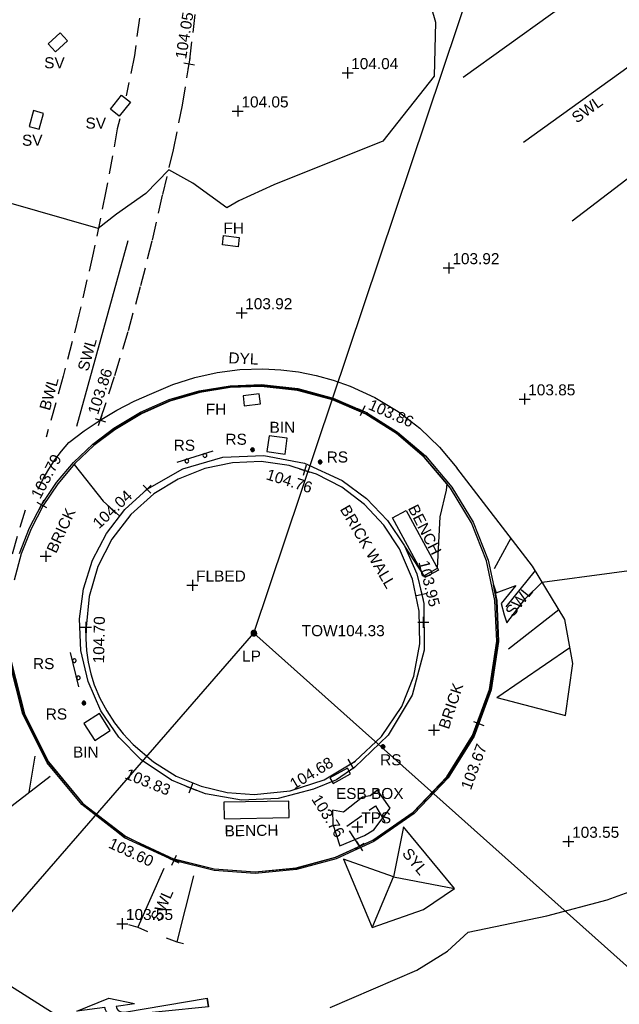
# Model space of a CAD drawing. Extents: x 635157 to 635442, y 694407 to 694910.
# Tile 51 of 104: x 635280 to 635296, y 694615 to 694642. Entities that reach past the tile are written whole.
import ezdxf

# ---------------------------------------------------------------- set-up
doc = ezdxf.new("R2010")
doc.units = 0
doc.header["$MEASUREMENT"] = 0
doc.linetypes.add('DASHED', pattern=[0.75, 0.5, -0.25])
doc.layers.get('0').update_dxf_attribs({"color": 12, "linetype": 'CONTINUOUS'})
for name, color, linetype in [('BENCH', 132, 'CONTINUOUS'), ('BENCH_TXT', 132, 'CONTINUOUS'), ('BIN', 132, 'CONTINUOUS'), ('BIN_TXT', 132, 'CONTINUOUS'), ('CHANGE_OF_SURFACE', 7, 'DASHED'), ('CHANGE_OF_SURFACE_LVL', 7, 'CONTINUOUS'), ('CONTOURS_INDEX', 4, 'CONTINUOUS'), ('CONTOURS_MINOR', 132, 'CONTINUOUS'), ('ESB_BOX', 1, 'CONTINUOUS'), ('ESB_BOX_TXT', 1, 'CONTINUOUS'), ('FIRE_HYDRANT', 5, 'CONTINUOUS'), ('FIRE_HYDRANT_TXT', 5, 'CONTINUOUS'), ('FORM_LINE', 92, 'DASHED'), ('FORM_LINE_LVL', 92, 'CONTINUOUS'), ('KERB_BOTTOM', 172, 'CONTINUOUS'), ('KERB_BOTTOM_LVL', 172, 'CONTINUOUS'), ('KERB_TOP', 2, 'CONTINUOUS'), ('LAMPPOST', 6, 'CONTINUOUS'), ('LAMPPOST_TXT', 6, 'CONTINUOUS'), ('MARKINGS_DASHED_WHITE', 9, 'DASHED'), ('MARKINGS_DASHED_WHITE_TXT', 9, 'CONTINUOUS'), ('MARKINGS_DOUBLE_YELLOW', 9, 'CONTINUOUS'), ('MARKINGS_DOUBLE_YELLOW_TXT', 9, 'CONTINUOUS'), ('MARKINGS_WHITE_LINE', 9, 'CONTINUOUS'), ('MARKINGS_WHITE_LINE_TXT', 9, 'CONTINUOUS'), ('MARKINGS_YELLOW_LINE', 9, 'CONTINUOUS'), ('MARKINGS_YELLOW_LINE_TXT', 9, 'CONTINUOUS'), ('OVERHEAD_ELECTRIC', 1, 'OH_ELEC'), ('ROAD_MARKINGS', 9, 'CONTINUOUS'), ('ROADSIGN', 132, 'CONTINUOUS'), ('ROADSIGN_TXT', 132, 'CONTINUOUS'), ('SLUICEVALVE', 5, 'CONTINUOUS'), ('SLUICEVALVE_TXT', 5, 'CONTINUOUS'), ('SPOT_HEIGHTS', 92, 'CONTINUOUS'), ('SPOT_HEIGHTS_LVL', 92, 'CONTINUOUS'), ('TEXT', 7, 'CONTINUOUS'), ('TEXT_TXT', 7, 'CONTINUOUS'), ('TOP_OF_WALL_LEVEL', 212, 'CONTINUOUS'), ('TOP_OF_WALL_LEVEL_TXT', 212, 'CONTINUOUS'), ('WALL', 12, 'CONTINUOUS'), ('WALL_LVL', 12, 'CONTINUOUS'), ('WALL_RMK', 12, 'CONTINUOUS')]:
    doc.layers.add(name, color=color, linetype=linetype)
doc.styles.add('Arial', font='arial.ttf')
doc.linetypes.add('OH_ELEC', pattern='A,4,-0.4,["OE",Arial,S=0.36,R=0,X=0,Y=-0.18],-1.2', length=5.6)

# ---------------------------------------------------------------- blocks, each defined once
blk = doc.blocks.new('AR_R')
at = {"color": 0, "linetype": 'ByBlock', "flags": 128}
for points in [[(0.198444, -0.016666), (0.196889, -0.004222), (0.192666, 0.007778), (0.185778, 0.018222), (0.176667, 0.026889), (0.165778, 0.033333), (0.154, 0.037111), (0.141333, 0.038), (-0.5, 0.016667), (-0.5, 0.083333), (-0.5, 0.016667), (-0.5, 0.083333), (0.209333, 0.059778), (0.226, 0.057556), (0.242, 0.051778), (0.256222, 0.042667), (0.268, 0.030667), (0.276889, 0.016222), (0.282444, 0.000222), (0.284444, -0.016666), (0.5, -0.016666), (0.246, -0.083333), (0.055556, -0.016666)], [(0.198444, -0.016666), (0.055556, -0.016666)]]:
    blk.add_lwpolyline(points, dxfattribs=at)
blk = doc.blocks.new('MH_CIR2')
at = {"color": 0, "linetype": 'ByBlock', "flags": 128}
for points in [[(0.5, 0), (0.475, 0.154), (0.404, 0.293), (0.293, 0.404), (0.154, 0.475), (0, 0.5), (-0.154, 0.475), (-0.293, 0.404), (-0.404, 0.293), (-0.475, 0.154), (-0.5, 0), (-0.475, -0.154), (-0.404, -0.293), (-0.293, -0.404), (-0.154, -0.475), (0, -0.5), (0.154, -0.475), (0.293, -0.404), (0.404, -0.293), (0.475, -0.154)], [(-0.499, -0.033), (0.033, 0.499)], [(-0.496, 0.06), (-0.06, 0.496)], [(-0.488, -0.111), (0.111, 0.488)], [(-0.467, -0.18), (0.18, 0.467)], [(-0.467, 0.179), (-0.179, 0.467)], [(-0.438, -0.241), (0.241, 0.438)], [(-0.403, -0.296), (0.296, 0.403)], [(-0.362, -0.345), (0.345, 0.362)], [(-0.315, -0.388), (0.388, 0.315)], [(-0.263, -0.425), (0.425, 0.263)], [(-0.204, -0.456), (0.456, 0.204)], [(-0.138, -0.48), (0.48, 0.138)], [(-0.064, -0.496), (0.496, 0.064)], [(0.5, 0), (0.475, -0.154)], [(0.022, -0.5), (0.5, -0.022)], [(0.128, -0.483), (0.483, -0.128)], [(0.305, -0.396), (0.396, -0.305)]]:
    blk.add_lwpolyline(points, dxfattribs=at)
blk = doc.blocks.new('SIGNLEFT')
at = {"color": 0, "linetype": 'ByBlock', "flags": 128}
for points in [[(-0.2, 0), (-0.2025, 0.0155), (-0.2095, 0.0295), (-0.2205, 0.0405), (-0.2345, 0.0475), (-0.25, 0.05), (-0.2655, 0.0475), (-0.2795, 0.0405), (-0.2905, 0.0295), (-0.2975, 0.0155), (-0.3, 0), (-0.2975, -0.0155), (-0.2905, -0.0295), (-0.2795, -0.0405), (-0.2655, -0.0475), (-0.25, -0.05), (-0.2345, -0.0475), (-0.2205, -0.0405), (-0.2095, -0.0295), (-0.2025, -0.0155)], [(0.3, 0), (0.2975, 0.0155), (0.2905, 0.0295), (0.2795, 0.0405), (0.2655, 0.0475), (0.25, 0.05), (0.2345, 0.0475), (0.2205, 0.0405), (0.2095, 0.0295), (0.2025, 0.0155), (0.2, 0), (0.2025, -0.0155), (0.2095, -0.0295), (0.2205, -0.0405), (0.2345, -0.0475), (0.25, -0.05), (0.2655, -0.0475), (0.2795, -0.0405), (0.2905, -0.0295), (0.2975, -0.0155)]]:
    blk.add_lwpolyline(points, close=True, dxfattribs=at)
blk.add_lwpolyline([(0.5, -0.05), (-0.5, -0.05)], dxfattribs=at)
blk = doc.blocks.new('SPOT')
at = {"color": 0, "linetype": 'ByBlock', "flags": 128}
for points in [[(-0.5, 0), (0.5, 0)], [(0, 0.5), (0, -0.5)]]:
    blk.add_lwpolyline(points, dxfattribs=at)

msp = doc.modelspace()

# ---------------------------------------------------------------- linework, layer by layer
at = {"layer": 'BENCH'}
for points in [[(635290.576, 694626.825, 103.999), (635289.696, 694628.449, 104.03), (635290.07, 694628.651, 104.03), (635290.95, 694627.027, 103.999)], [(635286.879, 694620.742, 103.822), (635285.111, 694620.71, 103.803), (635285.119, 694620.264, 103.803), (635286.887, 694620.296, 103.822)]]:
    msp.add_polyline3d(points, close=True, dxfattribs=at)
at = {"layer": 'BIN'}
for points in [[(635286.277, 694630.251, 104.063), (635286.775, 694630.179, 104.081), (635286.837, 694630.612, 104.081), (635286.339, 694630.684, 104.063)], [(635282.021, 694622.662, 103.846), (635281.724, 694623.123, 103.86), (635281.305, 694622.853, 103.86), (635281.602, 694622.392, 103.846)]]:
    msp.add_polyline3d(points, close=True, dxfattribs=at)
at = {"layer": 'CHANGE_OF_SURFACE'}
msp.add_polyline3d([(635288.799, 694619.513, 103.762), (635288.455, 694620.059, 103.727), (635289.238, 694620.614, 103.724), (635289.604, 694619.986, 103.773)], dxfattribs=at)
at = {"layer": 'CONTOURS_INDEX'}
for points in [[(635290.647, 694642.694, 104), (635290.867, 694641.931, 104), (635290.833, 694640.468, 104), (635289.439, 694638.698, 104), (635286.472, 694637.507, 104), (635285.519, 694637.077, 104), (635285.19, 694636.882, 104), (635284.271, 694637.552, 104), (635283.612, 694637.921, 104), (635282.986, 694637.275, 104), (635282.187, 694636.71, 104), (635281.694, 694636.325, 104), (635279.199, 694637.037, 104), (635278.41, 694637.231, 104), (635277.668, 694637.449, 104), (635277.193, 694637.768, 104), (635276.508, 694639.329, 104), (635276.363, 694639.511, 104), (635275.972, 694640.134, 104), (635275.693, 694640.556, 104), (635275.457, 694641.053, 104), (635275.41, 694641.176, 104), (635274.981, 694642.066, 104)], [(635290.027, 694627.678, 104), (635290.549, 694626.875, 104), (635290.922, 694627.078, 104), (635290.993, 694628.474, 104), (635291.172, 694629.205, 104), (635291.183, 694629.37, 104), (635290.561, 694630.104, 104), (635289.814, 694630.751, 104), (635288.977, 694631.279, 104), (635288.071, 694631.676, 104), (635287.115, 694631.932, 104), (635286.131, 694632.042, 104), (635285.285, 694632.011, 104), (635284.449, 694631.874, 104), (635283.638, 694631.632, 104), (635282.864, 694631.291, 104), (635282.139, 694630.855, 104), (635281.573, 694630.418, 104), (635281.059, 694629.923, 104), (635281.04, 694629.901, 104), (635281.829, 694628.903, 104), (635282.279, 694628.496, 104)]]:
    msp.add_polyline3d(points, dxfattribs=at)
at = {"layer": 'CONTOURS_MINOR'}
for points in [[(635279.297, 694624.539, 103.75), (635279.662, 694623.112, 103.75), (635280.331, 694621.803, 103.75), (635281.27, 694620.674, 103.75), (635282.434, 694619.779, 103.75), (635283.762, 694619.163, 103.75), (635284.85, 694618.896, 103.75), (635285.964, 694618.816, 103.75), (635287.075, 694618.922, 103.75), (635288.153, 694619.213, 103.75), (635289.167, 694619.679, 103.75), (635290.265, 694620.432, 103.75), (635291.188, 694621.391, 103.75), (635291.898, 694622.519, 103.75), (635292.366, 694623.769, 103.75), (635292.571, 694625.089, 103.75), (635292.53, 694626.202, 103.75), (635292.444, 694626.624, 103.75), (635292.516, 694626.406, 103.75), (635293.055, 694626.612, 103.75), (635292.653, 694626.118, 103.75), (635292.736, 694625.814, 103.75), (635292.808, 694625.593, 103.75), (635293.317, 694626.25, 103.75), (635293.773, 694626.695, 103.75), (635297.558, 694627.21, 103.75)], [(635288.004, 694615.127, 103.5), (635290.365, 694616.145, 103.5), (635291.192, 694616.657, 103.5), (635291.757, 694617.178, 103.5), (635293.893, 694617.625, 103.5), (635295.537, 694618.06, 103.5), (635296.137, 694618.278, 103.5)], [(635278.553, 694616.185, 103.5), (635280.891, 694614.71, 103.5)]]:
    msp.add_polyline3d(points, dxfattribs=at)
msp.add_polyline3d([(635288.262, 694619.521, 103.75), (635288.935, 694619.804, 103.75), (635289.188, 694619.96, 103.75), (635289.635, 694620.546, 103.75), (635289.291, 694621.041, 103.75), (635289.092, 694620.884, 103.75), (635288.886, 694620.849, 103.75), (635288.369, 694620.445, 103.75), (635288.064, 694620.494, 103.75), (635288.076, 694620.116, 103.75), (635288.262, 694619.521, 103.75)], close=True, dxfattribs=at)
at = {"layer": 'ESB_BOX'}
msp.add_polyline3d([(635288.47, 694621.639, 103.743), (635287.994, 694621.377, 103.78), (635288.082, 694621.218, 103.78), (635288.558, 694621.48, 103.743)], close=True, dxfattribs=at)
at = {"layer": 'FIRE_HYDRANT'}
for points in [[(635285.073, 694635.875, 103.971), (635285.105, 694636.129, 103.986), (635285.531, 694636.075, 103.98), (635285.499, 694635.821, 103.965)], [(635285.632, 694631.772, 104.057), (635285.664, 694631.497, 104.06), (635286.104, 694631.548, 104.054), (635286.072, 694631.823, 104.051)]]:
    msp.add_polyline3d(points, close=True, dxfattribs=at)
at = {"layer": 'FORM_LINE'}
msp.add_polyline3d([(635281.75, 694631.108, 103.86), (635282.145, 694632.32, 103.886), (635282.512, 694633.541, 103.912), (635282.852, 694634.769, 103.938), (635283.165, 694636.005, 103.963), (635283.45, 694637.247, 103.989), (635283.741, 694638.457, 104.009), (635283.985, 694639.678, 104.028), (635284.166, 694640.801, 104.046), (635284.183, 694640.906, 104.048), (635284.334, 694642.142, 104.068)], dxfattribs=at)
at = {"layer": 'KERB_BOTTOM'}
msp.add_polyline3d([(635279.552, 694627.48, 103.759), (635279.823, 694628.174, 103.777), (635280.154, 694628.804, 103.792), (635280.158, 694628.811, 103.792), (635280.56, 694629.407, 103.807), (635281.024, 694629.956, 103.824), (635281.545, 694630.451, 103.84), (635282.117, 694630.887, 103.857), (635282.847, 694631.324, 103.862), (635283.626, 694631.666, 103.868), (635284.442, 694631.907, 103.874), (635285.282, 694632.043, 103.881), (635286.132, 694632.073, 103.887), (635287.121, 694631.964, 103.879), (635288.083, 694631.709, 103.871), (635288.883, 694631.361, 103.863), (635288.995, 694631.312, 103.862), (635289.838, 694630.783, 103.852), (635290.592, 694630.134, 103.842), (635291.317, 694629.287, 103.82), (635291.892, 694628.331, 103.795), (635292.301, 694627.293, 103.768), (635292.533, 694626.202, 103.739), (635292.582, 694625.088, 103.709), (635292.382, 694623.765, 103.691), (635292.045, 694622.852, 103.674), (635291.918, 694622.509, 103.668), (635291.211, 694621.373, 103.642), (635290.289, 694620.404, 103.614), (635289.19, 694619.64, 103.584), (635288.169, 694619.171, 103.586), (635287.083, 694618.879, 103.588), (635285.964, 694618.772, 103.591), (635284.843, 694618.854, 103.593), (635283.752, 694619.122, 103.596), (635282.412, 694619.744, 103.599), (635282.141, 694619.954, 103.602), (635281.244, 694620.646, 103.611), (635280.303, 694621.785, 103.631), (635279.638, 694623.103, 103.658), (635279.281, 694624.536, 103.691)], dxfattribs=at)
at = {"layer": 'KERB_TOP'}
for points in [[(635283.763, 694619.169, 103.773), (635284.851, 694618.902, 103.77), (635285.964, 694618.82, 103.768), (635287.075, 694618.926, 103.765), (635288.152, 694619.216, 103.763), (635289.166, 694619.682, 103.761), (635290.258, 694620.44, 103.791), (635291.173, 694621.403, 103.819), (635291.875, 694622.531, 103.845), (635292.335, 694623.777, 103.868), (635292.534, 694625.091, 103.886), (635292.486, 694626.196, 103.916), (635292.255, 694627.28, 103.945), (635291.849, 694628.31, 103.972), (635291.278, 694629.258, 103.997), (635290.558, 694630.1, 104.019), (635289.809, 694630.745, 104.029), (635288.973, 694631.27, 104.039), (635288.067, 694631.663, 104.048), (635287.112, 694631.917, 104.056), (635286.13, 694632.025, 104.064), (635285.286, 694631.996, 104.058), (635284.453, 694631.86, 104.051), (635283.642, 694631.621, 104.045), (635282.869, 694631.281, 104.039), (635282.144, 694630.847, 104.034), (635281.576, 694630.415, 104.017), (635281.059, 694629.923, 104.001), (635280.598, 694629.378, 103.984), (635280.199, 694628.786, 103.969), (635279.867, 694628.154, 103.954), (635279.597, 694627.465, 103.936), (635279.407, 694626.751, 103.918)], [(635279.328, 694624.544, 103.868), (635279.683, 694623.12, 103.835), (635280.344, 694621.811, 103.808), (635281.277, 694620.681, 103.788), (635282.438, 694619.785, 103.776), (635283.752, 694619.122, 103.596)]]:
    msp.add_polyline3d(points, dxfattribs=at)
at = {"layer": 'MARKINGS_DASHED_WHITE'}
for points in [[(635282.812, 694642.042, 104.096), (635282.676, 694641.028, 104.087), (635282.475, 694640.025, 104.077), (635282.451, 694639.933, 104.077)], [(635282.283, 694639.302, 104.071), (635282.212, 694639.036, 104.068), (635281.903, 694637.34, 104.026), (635281.555, 694635.651, 103.983), (635281.167, 694633.97, 103.94), (635280.74, 694632.299, 103.898), (635280.274, 694630.639, 103.855)], [(635279.702, 694628.661, 103.786), (635279.09, 694626.588, 103.723), (635277.644, 694621.701, 103.62), (635275.526, 694615.642, 103.471), (635274.261, 694612.951, 103.39), (635272.347, 694609.505, 103.3), (635268.465, 694604.796, 103.096)]]:
    msp.add_polyline3d(points, dxfattribs=at)
at = {"layer": 'MARKINGS_DOUBLE_YELLOW'}
msp.add_polyline3d([(635280.063, 694629.233, 103.807), (635280.196, 694629.506, 103.816), (635280.346, 694629.77, 103.824), (635280.513, 694630.023, 103.833), (635280.697, 694630.265, 103.841), (635280.896, 694630.494, 103.849), (635281.314, 694630.814, 103.855), (635281.75, 694631.108, 103.86), (635282.203, 694631.377, 103.866), (635282.67, 694631.619, 103.872), (635283.151, 694631.833, 103.877), (635283.725, 694632.078, 103.878), (635284.319, 694632.268, 103.88), (635284.928, 694632.403, 103.881), (635285.547, 694632.48, 103.883), (635286.171, 694632.5, 103.884), (635286.657, 694632.476, 103.878), (635287.14, 694632.417, 103.872), (635287.618, 694632.323, 103.866), (635288.087, 694632.194, 103.86), (635288.546, 694632.031, 103.854), (635289.218, 694631.721, 103.849), (635289.852, 694631.338, 103.845), (635290.439, 694630.888, 103.84), (635290.973, 694630.375, 103.837), (635291.447, 694629.806, 103.834)], dxfattribs=at)
at = {"layer": 'MARKINGS_WHITE_LINE'}
for points in [[(635291.617, 694640.438, 103.986), (635295.188, 694643.002, 103.798)], [(635296.653, 694641.098, 103.779), (635293.266, 694638.661, 103.946)], [(635294.59, 694636.529, 103.91), (635298.006, 694639.144, 103.744)], [(635281.114, 694630.945, 103.868), (635282.509, 694635.997, 103.971)], [(635292.539, 694623.561, 103.7), (635294.404, 694623.071, 103.646), (635294.6, 694624.482, 103.693), (635294.391, 694625.679, 103.715), (635293.507, 694627.132, 103.765), (635291.447, 694629.806, 103.834)], [(635292.915, 694627.9, 103.785), (635292.46, 694627.063, 103.786)], [(635293.576, 694627.019, 103.761), (635292.781, 694626.027, 103.762)], [(635294.228, 694625.947, 103.724), (635292.854, 694624.872, 103.73)], [(635292.539, 694623.561, 103.7), (635294.523, 694624.924, 103.701)], [(635277.949, 694622.733, 103.642), (635278.036, 694621.541, 103.627), (635278.288, 694620.841, 103.608), (635278.786, 694620.198, 103.593), (635280.386, 694621.424, 103.655)], [(635279.813, 694620.985, 103.633), (635279.975, 694621.963, 103.666)], [(635283.474, 694618.904, 103.596), (635282.769, 694617.313, 103.557)], [(635284.284, 694618.713, 103.584), (635283.828, 694616.917, 103.551)], [(635282.516, 694617.389, 103.572), (635282.769, 694617.313, 103.557), (635283.033, 694617.191, 103.569)], [(635283.541, 694617.024, 103.557), (635283.828, 694616.917, 103.551), (635284.011, 694616.865, 103.551)]]:
    msp.add_polyline3d(points, dxfattribs=at)
at = {"layer": 'MARKINGS_YELLOW_LINE'}
for points in [[(635288.369, 694619.164, 103.631), (635289.141, 694617.304, 103.551), (635290.543, 694617.796, 103.541), (635291.389, 694618.365, 103.536), (635289.999, 694620.044, 103.626)], [(635289.999, 694620.044, 103.626), (635289.725, 694618.686, 103.572), (635291.389, 694618.365, 103.536)], [(635289.162, 694617.343, 103.551), (635289.725, 694618.686, 103.572), (635288.369, 694619.164, 103.631)]]:
    msp.add_polyline3d(points, dxfattribs=at)
at = {"layer": 'OVERHEAD_ELECTRIC'}
for points in [[(635260.708, 694608.145, 109.735), (635264.722, 694600.911, 109.291), (635285.922, 694625.312, 110.339), (635293.199, 694646.985, 111.112), (635303.409, 694633.838, 110.933), (635304.492, 694634.711, 109.998)], [(635285.922, 694625.312, 110.339), (635305.263, 694608.054, 110.525), (635325.798, 694588.578, 110.433), (635345.704, 694571.146, 110.061), (635362.32, 694556.472, 109.758), (635381.367, 694539.653, 109.395), (635383.14, 694537.133, 105.712)]]:
    msp.add_polyline3d(points, dxfattribs=at)
at = {"layer": 'SLUICEVALVE'}
for points in [[(635280.854, 694641.424, 104.108), (635280.653, 694641.642, 104.114), (635280.33, 694641.345, 104.084), (635280.531, 694641.127, 104.078)], [(635282.262, 694639.375, 104.072), (635282.024, 694639.567, 104.063), (635282.33, 694639.947, 104.075), (635282.568, 694639.755, 104.084)], [(635280.205, 694639.451, 104.065), (635279.929, 694639.527, 104.061), (635279.811, 694639.098, 104.044), (635280.087, 694639.022, 104.048)]]:
    msp.add_polyline3d(points, close=True, dxfattribs=at)
at = {"layer": 'SPOT_HEIGHTS'}
for p in [(635288.475, 694640.556, 104.042), (635285.489, 694639.515, 104.048), (635291.227, 694635.25, 103.922), (635285.592, 694634.024, 103.922), (635293.291, 694631.681, 103.854), (635294.485, 694619.644, 103.554), (635282.347, 694617.407, 103.551)]:
    msp.add_point(p, dxfattribs=at)
at = {"layer": 'WALL'}
for points in [[(635283.021, 694629.23, 104.035), (635283.998, 694629.786, 104.056), (635285.079, 694630.098, 104.071), (635286.202, 694630.147, 104.078), (635287.306, 694629.932, 104.079), (635288.328, 694629.463, 104.071), (635288.995, 694628.972, 104.05), (635289.566, 694628.372, 104.027), (635290.025, 694627.683, 104), (635290.357, 694626.924, 103.972), (635290.495, 694626.359, 103.952), (635290.553, 694626.119, 103.943), (635290.563, 694624.852, 103.928), (635290.232, 694623.628, 103.901), (635289.585, 694622.538, 103.866), (635288.67, 694621.662, 103.825), (635288.174, 694621.325, 103.802), (635287.553, 694621.063, 103.78), (635286.589, 694620.812, 103.791), (635285.594, 694620.77, 103.806), (635284.612, 694620.938, 103.822), (635284.215, 694621.097, 103.83), (635283.688, 694621.308, 103.841), (635282.862, 694621.865, 103.86), (635282.251, 694622.481, 103.868), (635281.764, 694623.199, 103.878), (635281.416, 694623.994, 103.889), (635281.219, 694624.839, 103.901), (635281.181, 694625.705, 103.913), (635281.29, 694626.518, 103.933), (635281.538, 694627.299, 103.955), (635281.918, 694628.026, 103.981), (635282.417, 694628.676, 104.007)], [(635281.362, 694625.473, 104.699), (635281.356, 694625.154, 104.677), (635281.376, 694624.835, 104.655), (635281.42, 694624.519, 104.634), (635281.489, 694624.207, 104.613), (635281.583, 694623.902, 104.592), (635281.738, 694623.545, 104.586), (635281.923, 694623.202, 104.58), (635282.136, 694622.876, 104.574), (635282.375, 694622.568, 104.568), (635282.639, 694622.282, 104.562), (635283.194, 694621.806, 104.569), (635283.817, 694621.423, 104.576), (635284.494, 694621.144, 104.582), (635285.205, 694620.975, 104.588), (635285.935, 694620.921, 104.593), (635286.912, 694621.018, 104.626), (635287.844, 694621.325, 104.657), (635288.562, 694621.753, 104.681), (635288.687, 694621.827, 104.685), (635289.4, 694622.501, 104.709), (635289.95, 694623.314, 104.727), (635290.278, 694624.143, 104.735), (635290.439, 694625.02, 104.742), (635290.426, 694625.911, 104.748), (635290.24, 694626.783, 104.754), (635289.889, 694627.602, 104.759), (635289.464, 694628.25, 104.759), (635288.935, 694628.816, 104.759), (635288.317, 694629.283, 104.759), (635287.629, 694629.639, 104.759), (635287.309, 694629.74, 104.759), (635286.891, 694629.872, 104.759), (635286.123, 694629.977, 104.759), (635285.349, 694629.949, 104.759), (635284.591, 694629.79, 104.759), (635283.871, 694629.504, 104.759), (635283.21, 694629.1, 104.759), (635282.58, 694628.54, 104.745), (635282.065, 694627.872, 104.732), (635281.682, 694627.121, 104.719), (635281.445, 694626.312, 104.708)]]:
    msp.add_polyline3d(points, close=True, dxfattribs=at)

# ---------------------------------------------------------------- block references
at = {"layer": 'CHANGE_OF_SURFACE_LVL', "xscale": 0.3, "yscale": 0.3, "zscale": 0.3, "rotation": 302.247406}
msp.add_blockref('SPOT', (635288.799, 694619.513, 103.762), dxfattribs=at)
at = {"layer": 'FORM_LINE_LVL'}
for p, xscale, yscale, zscale, rotation in [((635284.166, 694640.801, 104.046), 0.3, 0.3, 0.3, 80.85145599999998), ((635281.75, 694631.108, 103.86), 0.2999999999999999, 0.2999999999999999, 0.2999999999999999, 71.96003)]:
    msp.add_blockref('SPOT', p, dxfattribs=dict(at, xscale=xscale, yscale=yscale, zscale=zscale, rotation=rotation))
at = {"layer": 'KERB_BOTTOM_LVL', "xscale": 0.3, "yscale": 0.3, "zscale": 0.3}
for p, rotation in [((635288.883, 694631.361, 103.863), 336.5028380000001), ((635280.154, 694628.804, 103.792), 62.25479899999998), ((635292.045, 694622.852, 103.674), 69.74605599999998), ((635283.752, 694619.122, 103.596), 335.100159)]:
    msp.add_blockref('SPOT', p, dxfattribs=dict(at, rotation=rotation))
at = {"layer": 'LAMPPOST', "xscale": 0.15, "yscale": 0.15, "zscale": 0.15}
msp.add_blockref('MH_CIR2', (635285.926, 694625.311, 105.115), dxfattribs=at)
at = {"layer": 'ROAD_MARKINGS', "xscale": 3.560964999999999, "yscale": 3.560964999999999, "rotation": 187.6058849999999}
msp.add_blockref('AR_R', (635282.886, 694615.201, 103.517), dxfattribs=at)
at = {"layer": 'ROADSIGN'}
for p, xscale, yscale, rotation in [((635284.349, 694630.069, 104.072), 1.027617, 1.027617, 197.32409), ((635281.099, 694624.331, 103.893), 0.957803, 0.957803, 283.586476)]:
    msp.add_blockref('SIGNLEFT', p, dxfattribs=dict(at, xscale=xscale, yscale=yscale, rotation=rotation))
at = {"layer": 'ROADSIGN', "xscale": 0.1, "yscale": 0.1, "zscale": 0.1}
for p in [(635285.891, 694630.301, 104.081), (635287.73, 694629.97, 104.108), (635281.303, 694623.409, 103.872), (635289.438, 694622.225, 103.822)]:
    msp.add_blockref('MH_CIR2', p, dxfattribs=at)
at = {"layer": 'SPOT_HEIGHTS_LVL', "xscale": 0.3, "yscale": 0.3, "zscale": 0.3}
for p in [(635288.475, 694640.556, 104.042), (635285.489, 694639.515, 104.048), (635291.227, 694635.25, 103.922), (635285.592, 694634.024, 103.922), (635293.291, 694631.681, 103.854), (635294.485, 694619.644, 103.554), (635282.347, 694617.407, 103.551)]:
    msp.add_blockref('SPOT', p, dxfattribs=at)
at = {"layer": 'TEXT', "xscale": 0.3, "yscale": 0.3, "zscale": 0.3}
for p in [(635280.263, 694627.404, 103.943), (635284.256, 694626.615, 104.942), (635290.827, 694622.674, 103.86), (635288.746, 694620.038, 103.735)]:
    msp.add_blockref('SPOT', p, dxfattribs=at)
at = {"layer": 'TOP_OF_WALL_LEVEL', "xscale": 0.3, "yscale": 0.3, "zscale": 0.3}
msp.add_blockref('SPOT', (635290.534, 694625.608, 104.334), dxfattribs=at)
at = {"layer": 'WALL_LVL'}
for p, xscale, yscale, zscale, rotation in [((635287.309, 694629.74, 104.759), 0.3, 0.3, 0.3, 342.4604489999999), ((635283.021, 694629.23, 104.035), 0.3, 0.3, 0.3, 43.490925), ((635290.495, 694626.359, 103.952), 0.3, 0.3, 0.3, 283.673523), ((635281.362, 694625.473, 104.699), 0.3, 0.3, 0.3, 88.977364), ((635288.562, 694621.753, 104.681), 0.2999999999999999, 0.2999999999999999, 0.2999999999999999, 30.795574), ((635284.215, 694621.097, 103.83), 0.3, 0.3, 0.3, 338.150421)]:
    msp.add_blockref('SPOT', p, dxfattribs=dict(at, xscale=xscale, yscale=yscale, zscale=zscale, rotation=rotation))

# ---------------------------------------------------------------- texts
at = {"layer": 'BENCH_TXT', "style": 'Arial'}
for rotation, p in [(297.066, (635290.112, 694628.713)), (0.8865, (635285.131, 694619.781))]:
    msp.add_text('BENCH', height=0.3, rotation=rotation, dxfattribs=at).set_placement(p)
at = {"layer": 'BIN_TXT', "style": 'Arial'}
for p in [(635286.353, 694630.762), (635281.007, 694621.926)]:
    msp.add_text('BIN', height=0.3, dxfattribs=at).set_placement(p)
at = {"layer": 'CHANGE_OF_SURFACE_LVL', "style": 'Arial'}
msp.add_text('103.76', height=0.3, rotation=302.2474, dxfattribs=at).set_placement((635287.481, 694620.798))
at = {"layer": 'ESB_BOX_TXT', "style": 'Arial'}
msp.add_text('ESB BOX', height=0.3, dxfattribs=at).set_placement((635288.159, 694620.799))
at = {"layer": 'FIRE_HYDRANT_TXT', "style": 'Arial'}
for p in [(635285.099, 694636.183), (635284.619, 694631.254)]:
    msp.add_text('FH', height=0.3, dxfattribs=at).set_placement(p)
at = {"layer": 'FORM_LINE_LVL', "style": 'Arial'}
for s, rotation, p in [('104.05', 80.8515, (635284.083, 694640.916)), ('103.86', 71.96, (635281.686, 694631.235))]:
    msp.add_text(s, height=0.3, rotation=rotation, dxfattribs=at).set_placement(p)
at = {"layer": 'KERB_BOTTOM_LVL', "style": 'Arial'}
for s, rotation, p in [('103.86', 336.5028, (635289.015, 694631.413)), ('103.79', 62.2548, (635280.112, 694628.939)), ('103.67', 69.7461, (635291.829, 694621.024)), ('103.60', 335.1002, (635281.947, 694619.486))]:
    msp.add_text(s, height=0.3, rotation=rotation, dxfattribs=at).set_placement(p)
at = {"layer": 'LAMPPOST_TXT', "style": 'Arial'}
msp.add_text('LP', height=0.3, dxfattribs=at).set_placement((635285.607, 694624.539))
at = {"layer": 'MARKINGS_DASHED_WHITE_TXT', "style": 'Arial'}
msp.add_text('BWL', height=0.3, rotation=74.3203, dxfattribs=at).set_placement((635280.374, 694631.348))
at = {"layer": 'MARKINGS_DOUBLE_YELLOW_TXT', "style": 'Arial'}
msp.add_text('DYL', height=0.3, rotation=357.1796, dxfattribs=at).set_placement((635285.229, 694632.655))
at = {"layer": 'MARKINGS_WHITE_LINE_TXT', "style": 'Arial'}
for rotation, p in [(35.7356, (635294.712, 694639.172)), (74.5637, (635281.417, 694632.418)), (51.3002, (635292.976, 694625.735)), (66.101, (635283.377, 694617.437))]:
    msp.add_text('SWL', height=0.3, rotation=rotation, dxfattribs=at).set_placement(p)
at = {"layer": 'MARKINGS_YELLOW_LINE_TXT', "style": 'Arial'}
msp.add_text('SYL', height=0.3, rotation=309.6205, dxfattribs=at).set_placement((635289.941, 694619.309))
at = {"layer": 'ROADSIGN_TXT', "style": 'Arial'}
for p in [(635283.746, 694630.273), (635285.154, 694630.437), (635287.908, 694629.954), (635279.918, 694624.332), (635280.265, 694622.962), (635289.362, 694621.717)]:
    msp.add_text('RS', height=0.3, dxfattribs=at).set_placement(p)
at = {"layer": 'SLUICEVALVE_TXT', "style": 'Arial'}
for p in [(635280.223, 694640.68), (635281.347, 694639.038), (635279.619, 694638.572)]:
    msp.add_text('SV', height=0.3, dxfattribs=at).set_placement(p)
at = {"layer": 'SPOT_HEIGHTS_LVL', "style": 'Arial'}
for s, p in [('104.04', (635288.575, 694640.656)), ('104.05', (635285.589, 694639.615)), ('103.92', (635291.327, 694635.35)), ('103.92', (635285.692, 694634.124)), ('103.85', (635293.391, 694631.781)), ('103.55', (635294.585, 694619.744)), ('103.55', (635282.447, 694617.507))]:
    msp.add_text(s, height=0.3, dxfattribs=at).set_placement(p)
at = {"layer": 'TEXT_TXT', "style": 'Arial'}
for rotation, p in [(65.1018, (635280.546, 694627.461)), (71.7277, (635291.229, 694622.677))]:
    msp.add_text('BRICK', height=0.3, rotation=rotation, dxfattribs=at).set_placement(p)
for s, p in [('FLBED', (635284.356, 694626.715)), ('TPS', (635288.846, 694620.138))]:
    msp.add_text(s, height=0.3, dxfattribs=at).set_placement(p)
at = {"layer": 'TOP_OF_WALL_LEVEL_TXT', "style": 'Arial'}
msp.add_text('TOW104.33', height=0.3, dxfattribs=at).set_placement((635287.228, 694625.229))
at = {"layer": 'WALL_LVL', "style": 'Arial'}
for s, rotation, p in [('104.76', 342.4604, (635286.238, 694629.502)), ('104.04', 43.4909, (635281.715, 694628.132)), ('103.95', 283.6735, (635290.401, 694627.25)), ('104.70', 88.9774, (635281.852, 694624.487)), ('104.68', 30.7956, (635287.019, 694621.047)), ('103.83', 338.1504, (635282.393, 694621.364))]:
    msp.add_text(s, height=0.3, rotation=rotation, dxfattribs=at).set_placement(p)
at = {"layer": 'WALL_RMK', "style": 'Arial'}
msp.add_text('BRICK WALL', height=0.3, rotation=300.3716, dxfattribs=at).set_placement((635288.258, 694628.685))

doc.saveas('drawing.dxf')
